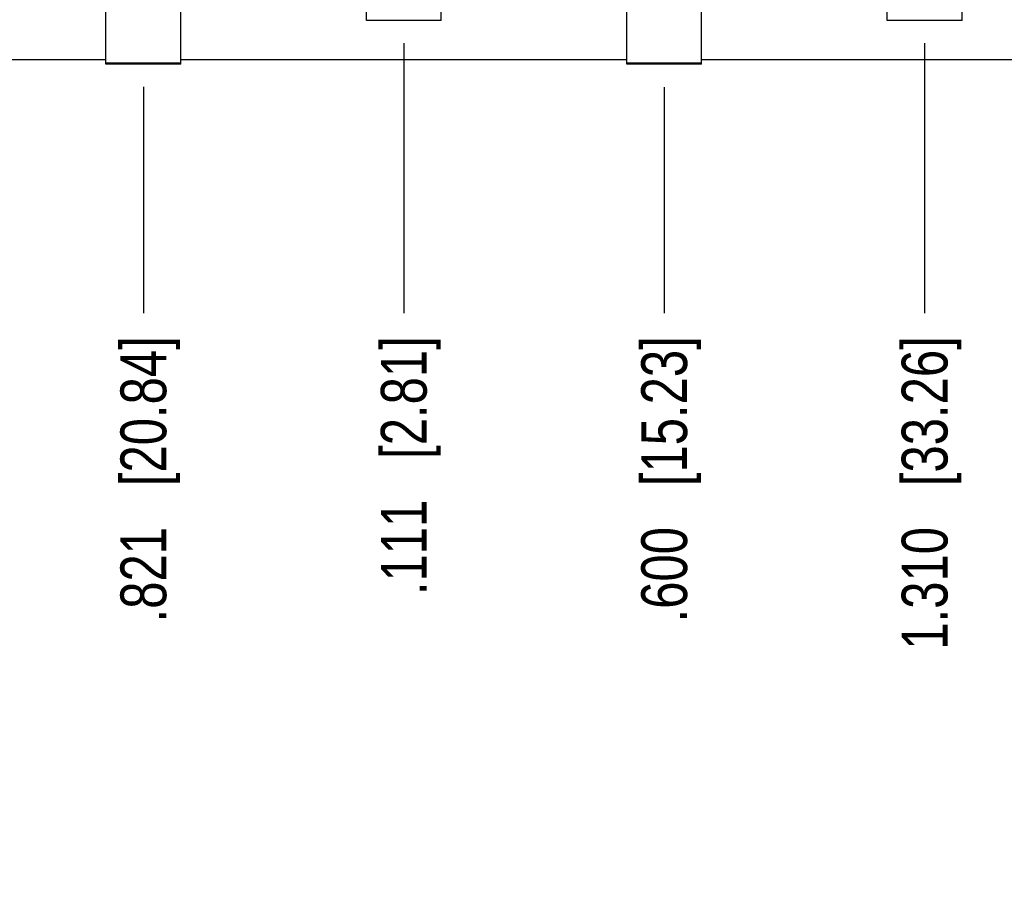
# Model space of a CAD drawing. Header units: inches. Extents: x 0 to 34, y 0 to 22.
# Tile 8 of 84: x 10.8 to 13.5, y 4.9 to 7.3. Entities that reach past the tile are written whole.
import ezdxf

# ---------------------------------------------------------------- set-up
doc = ezdxf.new("R2010")
doc.units = ezdxf.units.IN
doc.header["$LTSCALE"] = 1.87
doc.header["$MEASUREMENT"] = 0
doc.layers.get('0').update_dxf_attribs({"linetype": 'CONTINUOUS'})
doc.layers.add('DIMENSIONS', color=7, linetype='CONTINUOUS')
doc.styles.get("Standard").update_dxf_attribs({"font": 'txt', "width": 0.8})
doc.dimstyles.new('DIMSTYLE_2', dxfattribs={"dimtxt": 0.125, "dimasz": 0.18, "dimexe": 0.125, "dimexo": 0.0625, "dimgap": 0.03125, "dimtad": 0, "dimtih": 1, "dimtoh": 1, "dimdec": 3, "dimzin": 4, "dimdsep": 46, "dimtxsty": 'STANDARD', "dimblk": '_FILLED', "dimblk1": '_FILLED', "dimblk2": '_FILLED', "dimcen": 0.09, "dimadec": 0, "dimazin": 0, "dimtp": 0.001, "dimtm": 0.001, "dimtfac": 1, "dimtdec": 3, "dimtofl": 0, "dimtmove": 0, "dimatfit": 3, "dimldrblk": '_FILLED', "dimfxl": 1, "dimtolj": 1, "dimtzin": 4, "dimarcsym": 0})

# ---------------------------------------------------------------- blocks, each defined once
blk = doc.blocks.new('*D40')
at = {"layer": 'DIMENSIONS', "color": 2, "linetype": 'CONTINUOUS'}
blk.add_line((15.2802, 7.087), (15.2802, 6.4543), dxfattribs=at)
at = {"layer": 'DIMENSIONS', "color": 2, "linetype": 'CONTINUOUS', "insert": (15.2177, 6.3918), "char_height": 0.125, "width": 1.325, "attachment_point": 3, "rotation": 90, "line_spacing_factor": 0.9}
blk.add_mtext('3.340{\\Ftxt.shx;\\W1.000000;\\H0.125000; }[84.84]', dxfattribs=at)
blk = doc.blocks.new('_FILLED')
at = {"color": 0, "linetype": 'BYBLOCK'}
blk.add_solid([(0, 0), (-1, 0.174), (-1, -0.174)], dxfattribs=at)
blk = doc.blocks.new('*D41')
at = {"layer": 'DIMENSIONS', "color": 2, "linetype": 'CONTINUOUS'}
blk.add_line((8.5798, 7.5315), (8.5798, 6.4543), dxfattribs=at)
at = {"layer": 'DIMENSIONS', "color": 2, "linetype": 'CONTINUOUS', "insert": (8.5173, 6.3918), "char_height": 0.125, "width": 1.325, "attachment_point": 3, "rotation": 90, "line_spacing_factor": 0.9}
blk.add_mtext('3.360{\\Ftxt.shx;\\W1.000000;\\H0.125000; }[85.35]', dxfattribs=at)
blk = doc.blocks.new('*D42')
at = {"layer": 'DIMENSIONS', "color": 2, "linetype": 'CONTINUOUS'}
blk.add_line((9.6957, 7.0721), (9.6957, 6.4543), dxfattribs=at)
at = {"layer": 'DIMENSIONS', "color": 2, "linetype": 'CONTINUOUS', "insert": (9.6332, 6.3918), "char_height": 0.125, "width": 1.325, "attachment_point": 3, "rotation": 90, "line_spacing_factor": 0.9}
blk.add_mtext('2.245{\\Ftxt.shx;\\W1.000000;\\H0.125000; }[57.01]', dxfattribs=at)
blk = doc.blocks.new('*D43')
at = {"layer": 'DIMENSIONS', "color": 2, "linetype": 'CONTINUOUS'}
blk.add_line((10.4097, 7.191), (10.4097, 6.4543), dxfattribs=at)
at = {"layer": 'DIMENSIONS', "color": 2, "linetype": 'CONTINUOUS', "insert": (10.3472, 6.3918), "char_height": 0.125, "width": 1.325, "attachment_point": 3, "rotation": 90, "line_spacing_factor": 0.9}
blk.add_mtext('1.531{\\Ftxt.shx;\\W1.000000;\\H0.125000; }[38.87]', dxfattribs=at)
blk = doc.blocks.new('*D44')
at = {"layer": 'DIMENSIONS', "color": 2, "linetype": 'CONTINUOUS'}
blk.add_line((11.1197, 7.0721), (11.1197, 6.4543), dxfattribs=at)
at = {"layer": 'DIMENSIONS', "color": 2, "linetype": 'CONTINUOUS', "insert": (11.0572, 6.3918), "char_height": 0.125, "width": 1.225, "attachment_point": 3, "rotation": 90, "line_spacing_factor": 0.9}
blk.add_mtext('.821{\\Ftxt.shx;\\W1.000000;\\H0.125000; }[20.84]', dxfattribs=at)
blk = doc.blocks.new('*D45')
at = {"layer": 'DIMENSIONS', "color": 2, "linetype": 'CONTINUOUS'}
blk.add_line((11.8297, 7.191), (11.8297, 6.4543), dxfattribs=at)
at = {"layer": 'DIMENSIONS', "color": 2, "linetype": 'CONTINUOUS', "insert": (11.7672, 6.3918), "char_height": 0.125, "width": 1.125, "attachment_point": 3, "rotation": 90, "line_spacing_factor": 0.9}
blk.add_mtext('.111{\\Ftxt.shx;\\W1.000000;\\H0.125000; }[2.81]', dxfattribs=at)
blk = doc.blocks.new('*D46')
at = {"layer": 'DIMENSIONS', "color": 2, "linetype": 'CONTINUOUS'}
blk.add_line((12.5397, 7.071), (12.5397, 6.4543), dxfattribs=at)
at = {"layer": 'DIMENSIONS', "color": 2, "linetype": 'CONTINUOUS', "insert": (12.4772, 6.3918), "char_height": 0.125, "width": 1.225, "attachment_point": 3, "rotation": 90, "line_spacing_factor": 0.9}
blk.add_mtext('.600{\\Ftxt.shx;\\W1.000000;\\H0.125000; }[15.23]', dxfattribs=at)
blk = doc.blocks.new('*D47')
at = {"layer": 'DIMENSIONS', "color": 2, "linetype": 'CONTINUOUS'}
blk.add_line((13.2497, 7.191), (13.2497, 6.4543), dxfattribs=at)
at = {"layer": 'DIMENSIONS', "color": 2, "linetype": 'CONTINUOUS', "insert": (13.1872, 6.3918), "char_height": 0.125, "width": 1.325, "attachment_point": 3, "rotation": 90, "line_spacing_factor": 0.9}
blk.add_mtext('1.310{\\Ftxt.shx;\\W1.000000;\\H0.125000; }[33.26]', dxfattribs=at)
blk = doc.blocks.new('*D48')
at = {"layer": 'DIMENSIONS', "color": 2, "linetype": 'CONTINUOUS'}
blk.add_line((13.9602, 6.9855), (13.9602, 6.4543), dxfattribs=at)
at = {"layer": 'DIMENSIONS', "color": 2, "linetype": 'CONTINUOUS', "insert": (13.8977, 6.3918), "char_height": 0.125, "width": 1.325, "attachment_point": 3, "rotation": 90, "line_spacing_factor": 0.9}
blk.add_mtext('2.020{\\Ftxt.shx;\\W1.000000;\\H0.125000; }[51.31]', dxfattribs=at)
blk = doc.blocks.new('*D49')
at = {"layer": 'DIMENSIONS', "color": 2, "linetype": 'CONTINUOUS'}
blk.add_line((14.6702, 7.1078), (14.6702, 6.4543), dxfattribs=at)
at = {"layer": 'DIMENSIONS', "color": 2, "linetype": 'CONTINUOUS', "insert": (14.6077, 6.3918), "char_height": 0.125, "width": 1.325, "attachment_point": 3, "rotation": 90, "line_spacing_factor": 0.9}
blk.add_mtext('2.730{\\Ftxt.shx;\\W1.000000;\\H0.125000; }[69.34]', dxfattribs=at)
blk = doc.blocks.new('*D50')
at = {"layer": 'DIMENSIONS', "color": 2, "linetype": 'CONTINUOUS'}
blk.add_line((15.8097, 7.071), (15.8097, 6.4543), dxfattribs=at)
at = {"layer": 'DIMENSIONS', "color": 2, "linetype": 'CONTINUOUS', "insert": (15.7472, 6.3918), "char_height": 0.125, "width": 1.325, "attachment_point": 3, "rotation": 90, "line_spacing_factor": 0.9}
blk.add_mtext('3.870{\\Ftxt.shx;\\W1.000000;\\H0.125000; }[98.29]', dxfattribs=at)
blk = doc.blocks.new('*D51')
at = {"layer": 'DIMENSIONS', "color": 2, "linetype": 'CONTINUOUS'}
blk.add_line((16.5197, 7.191), (16.5197, 6.4543), dxfattribs=at)
at = {"layer": 'DIMENSIONS', "color": 2, "linetype": 'CONTINUOUS', "insert": (16.4572, 6.3918), "char_height": 0.125, "width": 1.425, "attachment_point": 3, "rotation": 90, "line_spacing_factor": 0.9}
blk.add_mtext('4.580{\\Ftxt.shx;\\W1.000000;\\H0.125000; }[116.32]', dxfattribs=at)
blk = doc.blocks.new('*D52')
at = {"layer": 'DIMENSIONS', "color": 2, "linetype": 'CONTINUOUS'}
blk.add_line((17.2357, 7.071), (17.2357, 6.4543), dxfattribs=at)
at = {"layer": 'DIMENSIONS', "color": 2, "linetype": 'CONTINUOUS', "insert": (17.1732, 6.3918), "char_height": 0.125, "width": 1.425, "attachment_point": 3, "rotation": 90, "line_spacing_factor": 0.9}
blk.add_mtext('5.296{\\Ftxt.shx;\\W1.000000;\\H0.125000; }[134.51]', dxfattribs=at)
blk = doc.blocks.new('*D53')
at = {"layer": 'DIMENSIONS', "color": 2, "linetype": 'CONTINUOUS'}
blk.add_line((17.9497, 7.191), (17.9497, 6.4543), dxfattribs=at)
at = {"layer": 'DIMENSIONS', "color": 2, "linetype": 'CONTINUOUS', "insert": (17.8872, 6.3918), "char_height": 0.125, "width": 1.425, "attachment_point": 3, "rotation": 90, "line_spacing_factor": 0.9}
blk.add_mtext('6.010{\\Ftxt.shx;\\W1.000000;\\H0.125000; }[152.64]', dxfattribs=at)
blk = doc.blocks.new('*D54')
at = {"layer": 'DIMENSIONS', "color": 2, "linetype": 'CONTINUOUS'}
blk.add_line((18.6597, 7.071), (18.6597, 6.4543), dxfattribs=at)
at = {"layer": 'DIMENSIONS', "color": 2, "linetype": 'CONTINUOUS', "insert": (18.5972, 6.3918), "char_height": 0.125, "width": 1.425, "attachment_point": 3, "rotation": 90, "line_spacing_factor": 0.9}
blk.add_mtext('6.720{\\Ftxt.shx;\\W1.000000;\\H0.125000; }[170.68]', dxfattribs=at)
blk = doc.blocks.new('*D55')
at = {"layer": 'DIMENSIONS', "color": 2, "linetype": 'CONTINUOUS'}
blk.add_line((19.3697, 7.191), (19.3697, 6.4543), dxfattribs=at)
at = {"layer": 'DIMENSIONS', "color": 2, "linetype": 'CONTINUOUS', "insert": (19.3072, 6.3918), "char_height": 0.125, "width": 1.425, "attachment_point": 3, "rotation": 90, "line_spacing_factor": 0.9}
blk.add_mtext('7.430{\\Ftxt.shx;\\W1.000000;\\H0.125000; }[188.71]', dxfattribs=at)
blk = doc.blocks.new('*D56')
at = {"layer": 'DIMENSIONS', "color": 2, "linetype": 'CONTINUOUS'}
blk.add_line((20.0802, 6.9835), (20.0802, 6.4543), dxfattribs=at)
at = {"layer": 'DIMENSIONS', "color": 2, "linetype": 'CONTINUOUS', "insert": (20.0177, 6.3918), "char_height": 0.125, "width": 1.425, "attachment_point": 3, "rotation": 90, "line_spacing_factor": 0.9}
blk.add_mtext('8.140{\\Ftxt.shx;\\W1.000000;\\H0.125000; }[206.76]', dxfattribs=at)
blk = doc.blocks.new('*D57')
at = {"layer": 'DIMENSIONS', "color": 2, "linetype": 'CONTINUOUS'}
blk.add_line((20.7902, 7.1087), (20.7902, 6.4543), dxfattribs=at)
at = {"layer": 'DIMENSIONS', "color": 2, "linetype": 'CONTINUOUS', "insert": (20.7277, 6.3918), "char_height": 0.125, "width": 1.425, "attachment_point": 3, "rotation": 90, "line_spacing_factor": 0.9}
blk.add_mtext('8.850{\\Ftxt.shx;\\W1.000000;\\H0.125000; }[224.79]', dxfattribs=at)
blk = doc.blocks.new('*D58')
at = {"layer": 'DIMENSIONS', "color": 2, "linetype": 'CONTINUOUS'}
blk.add_line((21.4997, 7.0721), (21.4997, 6.4543), dxfattribs=at)
at = {"layer": 'DIMENSIONS', "color": 2, "linetype": 'CONTINUOUS', "insert": (21.4372, 6.3918), "char_height": 0.125, "width": 1.425, "attachment_point": 3, "rotation": 90, "line_spacing_factor": 0.9}
blk.add_mtext('9.560{\\Ftxt.shx;\\W1.000000;\\H0.125000; }[242.81]', dxfattribs=at)
blk = doc.blocks.new('*D59')
at = {"layer": 'DIMENSIONS', "color": 2, "linetype": 'CONTINUOUS'}
blk.add_line((22.3336, 8.0326), (22.3336, 6.4543), dxfattribs=at)
at = {"layer": 'DIMENSIONS', "color": 2, "linetype": 'CONTINUOUS', "insert": (22.2711, 6.3918), "char_height": 0.125, "width": 1.525, "attachment_point": 3, "rotation": 90, "line_spacing_factor": 0.9}
blk.add_mtext('10.393{\\Ftxt.shx;\\W1.000000;\\H0.125000; }[263.99]', dxfattribs=at)
blk = doc.blocks.new('*D92')
at = {"layer": 'DIMENSIONS', "color": 2, "linetype": 'CONTINUOUS'}
for p, q in [((22.3247, 9.5456), (22.3247, 6.949)), ((22.3247, 6.949), (22.1622, 6.8583)), ((22.1622, 6.8583), (22.1622, 6.4595))]:
    blk.add_line(p, q, dxfattribs=at)
at = {"layer": 'DIMENSIONS', "color": 2, "linetype": 'CONTINUOUS', "insert": (22.0997, 6.397), "char_height": 0.125, "width": 1.525, "attachment_point": 3, "rotation": 90, "line_spacing_factor": 0.9}
blk.add_mtext('10.385{\\Ftxt.shx;\\W1.000000;\\H0.125000; }[263.77]', dxfattribs=at)
blk = doc.blocks.new('*D93')
at = {"layer": 'DIMENSIONS', "color": 2, "linetype": 'CONTINUOUS'}
for p, q in [((22.3462, 11.1642), (22.3462, 6.9524)), ((22.3462, 6.9524), (22.4931, 6.8784)), ((22.4931, 6.8784), (22.4931, 6.4595))]:
    blk.add_line(p, q, dxfattribs=at)
at = {"layer": 'DIMENSIONS', "color": 2, "linetype": 'CONTINUOUS', "insert": (22.4306, 6.397), "char_height": 0.125, "width": 1.525, "attachment_point": 3, "rotation": 90, "line_spacing_factor": 0.9}
blk.add_mtext('10.406{\\Ftxt.shx;\\W1.000000;\\H0.125000; }[264.31]', dxfattribs=at)

msp = doc.modelspace()

# ---------------------------------------------------------------- linework, layer by layer
at = {"color": 7, "linetype": 'CONTINUOUS'}
for p, q in [((11.7277, 7.2529), (11.7277, 7.488)), ((11.9317, 7.2529), (11.9317, 7.488)), ((13.1477, 7.2529), (13.1477, 7.488)), ((13.3517, 7.2529), (13.3517, 7.488)), ((11.0177, 7.1335), (11.0177, 7.4006)), ((11.2217, 7.1335), (11.2217, 7.4006)), ((12.4377, 7.1335), (12.4377, 7.4006)), ((12.6417, 7.1335), (12.6417, 7.4006)), ((11.9317, 7.2529), (11.7277, 7.2529)), ((13.3517, 7.2529), (13.1477, 7.2529)), ((9.7977, 7.147), (11.0177, 7.147)), ((11.2217, 7.147), (12.4377, 7.147)), ((12.6417, 7.147), (13.8582, 7.147)), ((11.2217, 7.1364), (11.0177, 7.1364)), ((11.2217, 7.1335), (11.0177, 7.1335)), ((12.6417, 7.1364), (12.4377, 7.1364)), ((12.6417, 7.1335), (12.4377, 7.1335))]:
    msp.add_line(p, q, dxfattribs=at)

# ---------------------------------------------------------------- dimensions: what is measured, and where the dimension line sits
at = {"layer": 'DIMENSIONS', "color": 2, "linetype": 'CONTINUOUS'}
for feature_location, offset, dtype, origin, picture, middle in [((22.3461581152, 11.164238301), (0.1469216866, -4.7047007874), 0, (11.9401581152, 11.226738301), '*D93', (22.4930798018, 5.6345375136)), ((22.3246581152, 9.5455575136), (-0.1624978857, -3.08602), 0, (11.9401581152, 9.6080575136), '*D92', (22.1621602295, 5.6345375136)), ((22.3336, 8.0326), (0, -1.5782), 1, (11.9402, 8.0951), '*D59', (22.3336, 5.6293)), ((8.5798, 7.5315), (0, -1.0772), 1, (11.9402, 7.594), '*D41', (8.5798, 5.7293)), ((10.4096581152, 7.1909682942), (0, -0.7366292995), 1, (11.9401581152, 7.2534682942), '*D43', (10.4096581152, 5.7293389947)), ((11.8296581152, 7.1909682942), (0, -0.7366292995), 1, (11.9401581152, 7.2534682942), '*D45', (11.8296581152, 5.8293389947)), ((13.2496581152, 7.1909682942), (0, -0.7366292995), 1, (11.9401581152, 7.2534682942), '*D47', (13.2496581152, 5.7293389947)), ((16.5196581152, 7.1909682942), (0, -0.7366292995), 1, (11.9401581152, 7.2534682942), '*D51', (16.5196581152, 5.6793389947)), ((17.9496581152, 7.1909682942), (0, -0.7366292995), 1, (11.9401581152, 7.2534682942), '*D53', (17.9496581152, 5.6793389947)), ((19.3696581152, 7.1909682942), (0, -0.7366292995), 1, (11.9401581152, 7.2534682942), '*D55', (19.3696581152, 5.6793389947)), ((20.7902, 7.1087), (0, -0.6544), 1, (11.9402, 7.1712), '*D57', (20.7902, 5.6793)), ((14.6702, 7.1078), (0, -0.6534), 1, (11.9402, 7.1703), '*D49', (14.6702, 5.7293)), ((15.2802, 7.087), (0, -0.6327), 1, (11.9402, 7.1495), '*D40', (15.2802, 5.7293)), ((9.6956581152, 7.0721394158), (0, -0.6178004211), 1, (11.9401581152, 7.1346394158), '*D42', (9.6956581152, 5.7293389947)), ((11.1196581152, 7.0721394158), (0, -0.6178004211), 1, (11.9401581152, 7.1346394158), '*D44', (11.1196581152, 5.7793389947)), ((21.4996581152, 7.0721394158), (0, -0.6178004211), 1, (11.9401581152, 7.1346394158), '*D58', (21.4996581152, 5.6793389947)), ((12.5396581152, 7.0709678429), (0, -0.6166288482), 1, (11.9401581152, 7.1334678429), '*D46', (12.5396581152, 5.7793389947)), ((15.8096581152, 7.0709678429), (0, -0.6166288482), 1, (11.9401581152, 7.1334678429), '*D50', (15.8096581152, 5.7293389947)), ((17.2356581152, 7.0709678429), (0, -0.6166288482), 1, (11.9401581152, 7.1334678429), '*D52', (17.2356581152, 5.6793389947)), ((18.6596581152, 7.0709678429), (0, -0.6166288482), 1, (11.9401581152, 7.1334678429), '*D54', (18.6596581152, 5.6793389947)), ((13.9602, 6.9855), (0, -0.5312), 1, (11.9402, 7.048), '*D48', (13.9602, 5.7293)), ((20.0802, 6.9835), (0, -0.5292), 1, (11.9402, 7.046), '*D56', (20.0802, 5.6793))]:
    dim = msp.add_ordinate_dim(feature_location=feature_location, offset=offset, dtype=dtype, origin=origin, dimstyle='DIMSTYLE_2', dxfattribs=at)
    dim.commit()
    dim.dimension.update_dxf_attribs({"geometry": picture, "text_midpoint": middle})

doc.saveas('drawing.dxf')
